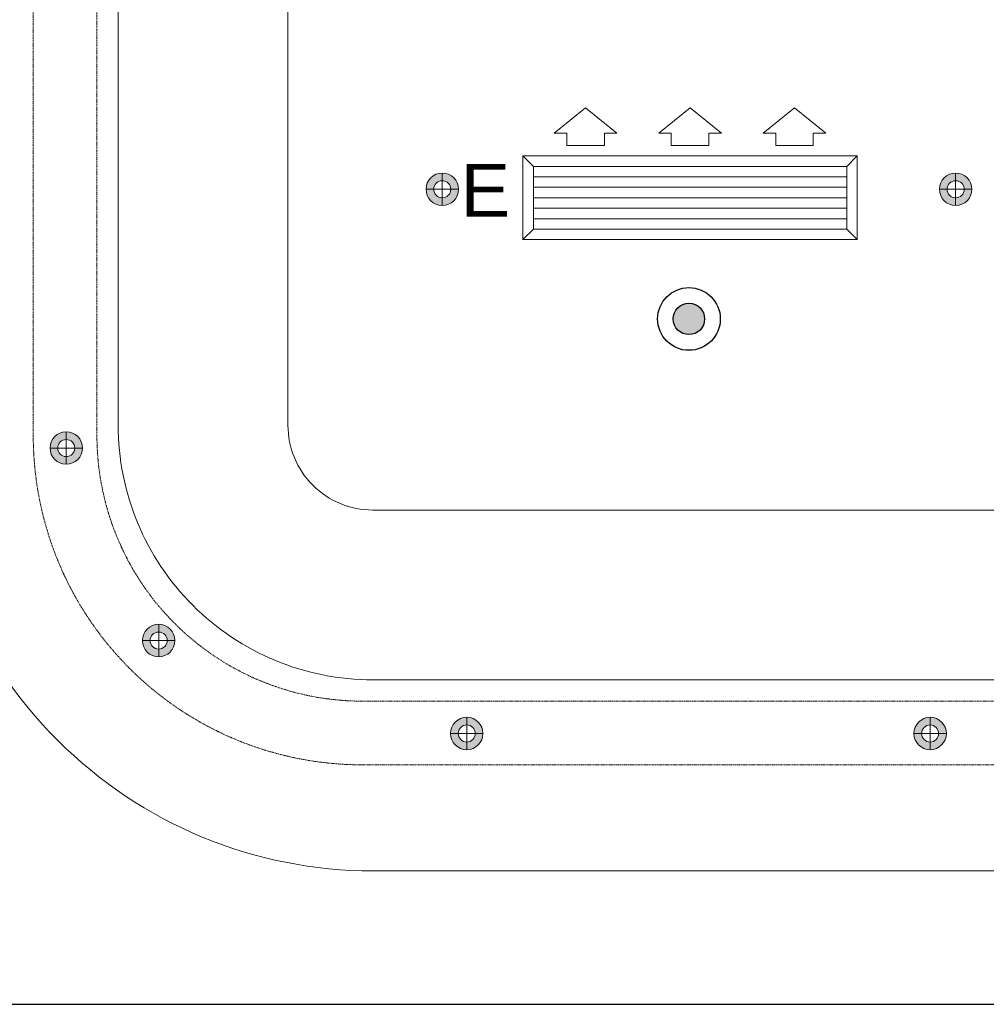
# Model space of a CAD drawing. Header units: millimetres. Extents: x -1097 to 37269, y -9172 to 9131.
# Tile 13 of 36: x 5218 to 7531, y -3245 to -889. Entities that reach past the tile are written whole.
import ezdxf
from ezdxf.enums import TextEntityAlignment as Align

# ---------------------------------------------------------------- set-up
doc = ezdxf.new("R2010")
doc.units = ezdxf.units.MM
doc.linetypes.add('( Dashed )', pattern=[0.75, 0.5, -0.25])
for name, color, linetype, lineweight, true_color in [('ACMV', 5, 'Continuous', 20, 0x0000ff), ('FIRE', 1, 'Continuous', 20, 0xff0000), ('LIGHTING', 6, 'Continuous', 20, 0xff00ff)]:
    doc.layers.add(name, color=color, linetype=linetype, lineweight=lineweight, true_color=true_color)
doc.layers.add('FIRE-SPKLR-EQP', color=1, linetype='Continuous', true_color=0xff0000)
doc.layers.add('RCP LAYOUT', color=9, linetype='Continuous', true_color=0x808080)
doc.layers.add('Grey', color=8, linetype='Continuous', lineweight=9)
doc.layers.add('Lighting (Ceiling)', color=160, linetype='Continuous', lineweight=15)
doc.styles.get("Standard").update_dxf_attribs({"font": 'arial.ttf'})

# ---------------------------------------------------------------- blocks, each defined once
blk = doc.blocks.new('A$C28684cc3')
at = {"layer": 'ACMV'}
for p, q in [((-14474.7, -1100.4), (-14549.7, -1160.4)), ((-14399.7, -1160.4), (-14474.7, -1100.4)), ((-14224.7, -1100.4), (-14299.7, -1160.4)), ((-14149.7, -1160.4), (-14224.7, -1100.4)), ((-13974.7, -1100.4), (-14049.7, -1160.4)), ((-13899.7, -1160.4), (-13974.7, -1100.4)), ((-14549.7, -1160.4), (-14519.7, -1160.4)), ((-14519.7, -1160.4), (-14519.7, -1190.4)), ((-14429.7, -1190.4), (-14429.7, -1160.4)), ((-14429.7, -1160.4), (-14399.7, -1160.4)), ((-14299.7, -1160.4), (-14269.7, -1160.4)), ((-14269.7, -1160.4), (-14269.7, -1190.4)), ((-14179.7, -1190.4), (-14179.7, -1160.4)), ((-14179.7, -1160.4), (-14149.7, -1160.4)), ((-14049.7, -1160.4), (-14019.7, -1160.4)), ((-14019.7, -1160.4), (-14019.7, -1190.4)), ((-13929.7, -1190.4), (-13929.7, -1160.4)), ((-13929.7, -1160.4), (-13899.7, -1160.4)), ((-14519.7, -1190.4), (-14429.7, -1190.4)), ((-14269.7, -1190.4), (-14179.7, -1190.4)), ((-14019.7, -1190.4), (-13929.7, -1190.4)), ((-14599.7, -1240.4), (-14624.7, -1215.4)), ((-14624.7, -1215.4), (-13824.7, -1215.4)), ((-14624.7, -1415.4), (-14624.7, -1215.4)), ((-13849.7, -1240.4), (-13824.7, -1215.4)), ((-13824.7, -1215.4), (-13824.7, -1415.4)), ((-14599.7, -1240.4), (-13849.7, -1240.4)), ((-14599.7, -1390.4), (-14599.7, -1240.4)), ((-13849.7, -1240.4), (-13849.7, -1390.4)), ((-14599.7, -1265.4), (-13849.7, -1265.4)), ((-14599.7, -1290.4), (-13849.7, -1290.4)), ((-14599.7, -1315.4), (-13849.7, -1315.4)), ((-14599.7, -1340.4), (-13849.7, -1340.4)), ((-14599.7, -1365.4), (-13849.7, -1365.4)), ((-14599.7, -1390.4), (-14624.7, -1415.4)), ((-13849.7, -1390.4), (-14599.7, -1390.4)), ((-13849.7, -1390.4), (-13824.7, -1415.4)), ((-13824.7, -1415.4), (-14624.7, -1415.4))]:
    blk.add_line(p, q, dxfattribs=at)
blk = doc.blocks.new('SPKLR-EQP-PENDENT-68C')
at = {"layer": 'FIRE-SPKLR-EQP'}
h = blk.add_hatch(color=256, dxfattribs=at)
h.dxf.hatch_style = 1
h.paths.add_polyline_path([(37.5, 0, 1), (-37.5, 0, 1)])
for radius in [75, 37.5]:
    blk.add_circle((0, 0), radius, dxfattribs=at)
blk = doc.blocks.new('A$C86f38443')
at = {"layer": 'FIRE'}
blk.add_blockref('SPKLR-EQP-PENDENT-68C', (6819.8, -1605.4), dxfattribs=at)
blk = doc.blocks.new('cl')
at = {"layer": 'Lighting (Ceiling)'}
h = blk.add_hatch(color=0, dxfattribs=at)
h.dxf.hatch_style = 1
h.paths.add_polyline_path([(1.533, 0.03, 1), (-1.533, 0.03, 1)])
h.paths.add_polyline_path([(-0.806, 0.03, -1), (0.806, 0.03, -1)], flags=16)
at = {"layer": 'Lighting (Ceiling)', "color": 0}
for p, q in [((0, 1.562), (0, -1.503)), ((-1.533, 0.03), (1.533, 0.03))]:
    blk.add_line(p, q, dxfattribs=at)
for radius in [1.533, 0.806]:
    blk.add_circle((0, 0.03), radius, dxfattribs=at)
at = {"color": 0}
blk.add_attdef('NAME', text='', height=5, dxfattribs=at).set_placement((0.838, 2.713), align=Align.MIDDLE_CENTER)
blk = doc.blocks.new('A$Cbacd199c')
at = {"layer": 'LIGHTING', "yscale": 25.32885420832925, "zscale": 25.32885420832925}
for p, xscale in [((7458.1, -1295.8), -25.32885420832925), ((5329.3, -1915), 25.32885420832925), ((5550.5, -2375.7), 25.32885420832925), ((6287.9, -2598.2), 25.32885420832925), ((7397, -2598.2), 25.32885420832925)]:
    blk.add_blockref('cl', p, dxfattribs=dict(at, xscale=xscale))
blk = doc.blocks.new('A$C3c35f28b')
at = {"layer": 'LIGHTING', "color": 3, "true_color": 0x00ff00}
ref = blk.add_blockref('cl', (6229.3, -1295.8), dxfattribs=dict(at, xscale=-25.32885420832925, yscale=25.32885420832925, zscale=25.32885420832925))
ref.add_attrib('NAME', 'E', dxfattribs={"layer": '0', "color": 0, "height": 126.6}).set_placement((6332.5, -1297.5), align=Align.MIDDLE_CENTER)
blk = doc.blocks.new('r4ttwt')
at = {"layer": 'Grey', "color": 8, "ltscale": 0.25, "true_color": 0x808080}
for points in [[(1719056.187, -78750.587), (1718972.187, -78750.587, 0.414214), (1718930.187, -78792.587), (1718930.187, -78942.159, 0.414214), (1718972.187, -78984.159), (1719153.842, -78984.159), (1719153.842, -78966.159), (1718972.187, -78966.159, -0.414214), (1718948.187, -78942.159), (1718948.187, -78792.587, -0.414214), (1718972.187, -78768.587), (1719056.187, -78768.587)], [(1719183.861, -78966.159), (1719183.861, -78950.159), (1718972.187, -78950.159, -0.414214), (1718964.187, -78942.159), (1718964.187, -78792.587, -0.414214), (1718972.187, -78784.587), (1719008.187, -78784.587), (1719008.187, -78768.587), (1718972.187, -78768.587, 0.414214), (1718948.187, -78792.587), (1718948.187, -78942.159, 0.414214), (1718972.187, -78966.159)]]:
    blk.add_lwpolyline(points, format="xyb", close=True, dxfattribs=at)
at = {"layer": 'Grey', "color": 8, "linetype": '( Dashed )', "ltscale": 0.2, "true_color": 0x808080}
blk.add_lwpolyline([(1719056.187, -78766.587), (1718971.187, -78766.587, 0.414214), (1718946.187, -78791.587), (1718946.187, -78943.159, 0.414214), (1718971.187, -78968.159), (1719153.842, -78968.159), (1719153.842, -78974.159), (1718971.187, -78974.159, -0.414214), (1718940.187, -78943.159), (1718940.187, -78791.587, -0.414214), (1718971.187, -78760.587), (1719056.187, -78760.587)], format="xyb", close=True, dxfattribs=at)
blk = doc.blocks.new('plnnnn')
at = {"color": 8, "true_color": 0x808080}
blk.add_blockref('r4ttwt', (4546.394, 953.064), dxfattribs=at)
blk = doc.blocks.new('grid 2')
at = {"color": 8, "ltscale": 0.25, "true_color": 0x808080}
blk.add_lwpolyline([(1721746.244, -78535.543), (1721746.244, -78738.836), (1721658.663, -78738.836), (1721658.663, -78992.952), (1721877.616, -78992.952), (1721877.616, -79196.245), (1721527.292, -79196.245), (1721527.292, -79145.422), (1721483.502, -79145.422), (1721483.502, -78942.129), (1721527.292, -78942.129), (1721527.292, -78789.659), (1721483.502, -78789.659), (1721483.502, -78535.543)], close=True, dxfattribs=at)
blk = doc.blocks.new('IRISH HOUSE-RCP LAYOUT')
at = {"xscale": 25.4, "yscale": 25.4, "zscale": 25.4}
blk.add_blockref('grid 2', (-43724944.7, 2003175.6), dxfattribs=at)
at = {"layer": 'Grey', "color": 8, "true_color": 0x808080, "xscale": 25.4, "yscale": 25.4, "zscale": 25.4}
blk.add_blockref('plnnnn', (-43771308.8, 1979063.5), dxfattribs=at)

msp = doc.modelspace()

# ---------------------------------------------------------------- block references
for name in ['A$C3c35f28b', 'A$Cbacd199c']:
    msp.add_blockref(name, (0, 0))
at = {"layer": 'ACMV'}
msp.add_blockref('A$C28684cc3', (21047, 0), dxfattribs=at)
at = {"layer": 'FIRE'}
msp.add_blockref('A$C86f38443', (0, 0), dxfattribs=at)
at = {"layer": 'RCP LAYOUT'}
msp.add_blockref('IRISH HOUSE-RCP LAYOUT', (0, 0), dxfattribs=at)

doc.saveas('drawing.dxf')
